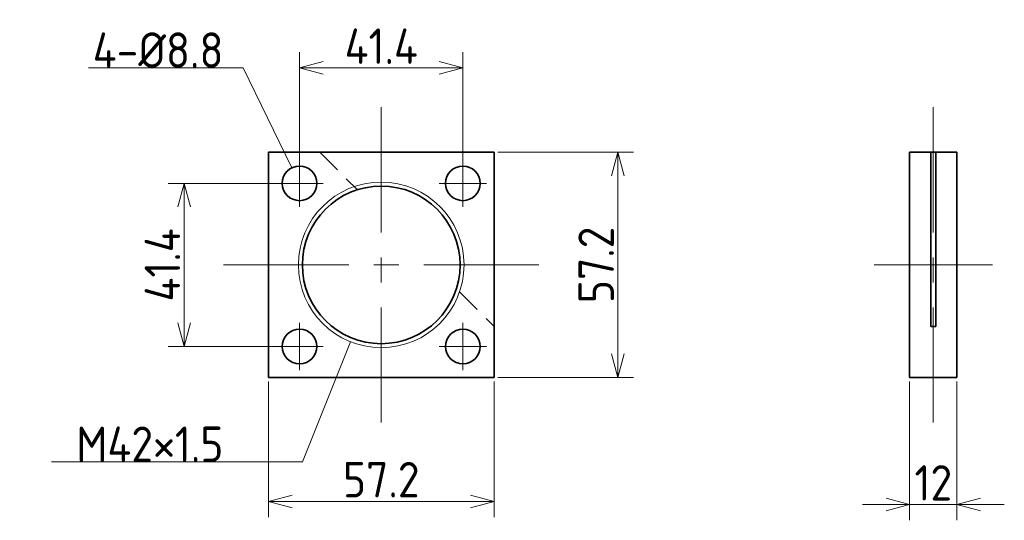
# Model space of a CAD drawing. Header units: millimetres. Extents: x 38 to 288, y 155 to 282.
import ezdxf

# ---------------------------------------------------------------- set-up
doc = ezdxf.new("R2010")
doc.units = ezdxf.units.MM
doc.header["$PDMODE"] = 3
doc.header["$PDSIZE"] = 2
doc.linetypes.add('CENTER', pattern=[50.8, 31.75, -6.35, 6.35, -6.35])
doc.linetypes.add('HIDDEN', pattern=[9.525, 6.35, -3.175])
doc.layers.get('0').update_dxf_attribs({"plot": 0})
doc.layers.add('図形', color=7, linetype='Continuous', lineweight=35)
doc.layers.add('寸法・文字', color=3, linetype='Continuous', lineweight=18)
doc.layers.get('0').off()
doc.styles.add('Dimension', font='isocp.shx', dxfattribs={"bigfont": 'bigfont.shx'})
doc.dimstyles.new('DXF用', dxfattribs={"dimscale": 0, "dimtxt": 4.5, "dimasz": 3, "dimexe": 2, "dimexo": 0.5, "dimgap": 0.5, "dimtad": 1, "dimdec": 3, "dimdsep": 46, "dimtxsty": 'Dimension', "dimblk": 'OPEN30', "dimcen": 2.5, "dimclrd": 3, "dimclre": 3, "dimclrt": 3, "dimazin": 2, "dimtfac": 1, "dimtdec": 3, "dimtmove": 0, "dimatfit": 3, "dimldrblk": 'OPEN30', "dimfxl": 1, "dimlwd": 18, "dimlwe": 18, "dimarcsym": 0})

# ---------------------------------------------------------------- blocks, each defined once
blk = doc.blocks.new('_Open30')
at = {"color": 0, "linetype": 'ByBlock', "lineweight": -2}
for p, q in [((-1, 0.268), (0, 0)), ((0, 0), (-1, -0.268)), ((0, 0), (-1, 0))]:
    blk.add_line(p, q, dxfattribs=at)
blk = doc.blocks.new('*D7')
at = {"layer": 'Defpoints', "color": 0}
for p in [(101.4, 191.4), (158.6, 191.4), (158.6, 160)]:
    blk.add_point(p, dxfattribs=at)
at = {"layer": '寸法・文字', "color": 3, "lineweight": 18}
for p, q in [((101.4, 190.4), (101.4, 156)), ((158.6, 190.4), (158.6, 156)), ((107.4, 160), (152.6, 160))]:
    blk.add_line(p, q, dxfattribs=at)
at = {"layer": '寸法・文字', "color": 3, "lineweight": 18, "xscale": 6, "yscale": 6, "zscale": 6, "rotation": 180}
blk.add_blockref('_Open30', (101.4, 160), dxfattribs=at)
at = {"layer": '寸法・文字', "color": 3, "lineweight": 18, "xscale": 6, "yscale": 6, "zscale": 6}
blk.add_blockref('_Open30', (158.6, 160), dxfattribs=at)
at = {"layer": '寸法・文字', "color": 3, "insert": (130, 165.5), "char_height": 9, "attachment_point": 5, "style": 'Dimension'}
blk.add_mtext('57.2', dxfattribs=at)
blk = doc.blocks.new('*D8')
at = {"layer": 'Defpoints', "color": 0}
for p in [(264, 191.4), (276, 191.4), (276, 159.19)]:
    blk.add_point(p, dxfattribs=at)
at = {"layer": '寸法・文字', "color": 3, "lineweight": 18}
for p, q in [((264, 190.4), (264, 155.19)), ((276, 190.4), (276, 155.19)), ((258, 159.19), (252, 159.19)), ((264, 159.19), (276, 159.19)), ((282, 159.19), (288, 159.19))]:
    blk.add_line(p, q, dxfattribs=at)
at = {"layer": '寸法・文字', "color": 3, "lineweight": 18, "xscale": 6, "yscale": 6, "zscale": 6}
blk.add_blockref('_Open30', (264, 159.19), dxfattribs=at)
at = {"layer": '寸法・文字', "color": 3, "lineweight": 18, "xscale": 6, "yscale": 6, "zscale": 6, "rotation": 180}
blk.add_blockref('_Open30', (276, 159.19), dxfattribs=at)
at = {"layer": '寸法・文字', "color": 3, "insert": (270, 164.69), "char_height": 9, "attachment_point": 5, "style": 'Dimension'}
blk.add_mtext('12', dxfattribs=at)
blk = doc.blocks.new('*D9')
at = {"layer": 'Defpoints', "color": 0}
for p in [(150.7, 270), (109.3, 245.1), (150.7, 245.1)]:
    blk.add_point(p, dxfattribs=at)
at = {"layer": '寸法・文字', "color": 3, "lineweight": 18}
for p, q in [((109.3, 246.1), (109.3, 274)), ((150.7, 246.1), (150.7, 274)), ((115.3, 270), (144.7, 270))]:
    blk.add_line(p, q, dxfattribs=at)
at = {"layer": '寸法・文字', "color": 3, "lineweight": 18, "xscale": 6, "yscale": 6, "zscale": 6, "rotation": 180}
blk.add_blockref('_Open30', (109.3, 270), dxfattribs=at)
at = {"layer": '寸法・文字', "color": 3, "lineweight": 18, "xscale": 6, "yscale": 6, "zscale": 6}
blk.add_blockref('_Open30', (150.7, 270), dxfattribs=at)
at = {"layer": '寸法・文字', "color": 3, "insert": (130, 275.5), "char_height": 9, "attachment_point": 5, "style": 'Dimension'}
blk.add_mtext('41.4', dxfattribs=at)
blk = doc.blocks.new('*D10')
at = {"layer": 'Defpoints', "color": 0}
for p in [(158.6, 248.6), (158.6, 191.4), (190, 191.4)]:
    blk.add_point(p, dxfattribs=at)
at = {"layer": '寸法・文字', "color": 3, "lineweight": 18}
for p, q in [((159.6, 248.6), (194, 248.6)), ((190, 242.6), (190, 197.4)), ((159.6, 191.4), (194, 191.4))]:
    blk.add_line(p, q, dxfattribs=at)
at = {"layer": '寸法・文字', "color": 3, "lineweight": 18, "xscale": 6, "yscale": 6, "zscale": 6}
for p, rotation in [((190, 248.6), 90), ((190, 191.4), 270)]:
    blk.add_blockref('_Open30', p, dxfattribs=dict(at, rotation=rotation))
at = {"layer": '寸法・文字', "color": 3, "insert": (184.5, 220), "char_height": 9, "attachment_point": 5, "rotation": 90, "style": 'Dimension'}
blk.add_mtext('57.2', dxfattribs=at)
blk = doc.blocks.new('*D11')
at = {"layer": 'Defpoints', "color": 0}
for p in [(104.9, 240.7), (80, 199.3), (104.9, 199.3)]:
    blk.add_point(p, dxfattribs=at)
at = {"layer": '寸法・文字', "color": 3, "lineweight": 18}
for p, q in [((103.9, 240.7), (76, 240.7)), ((80, 234.7), (80, 205.3)), ((103.9, 199.3), (76, 199.3))]:
    blk.add_line(p, q, dxfattribs=at)
at = {"layer": '寸法・文字', "color": 3, "lineweight": 18, "xscale": 6, "yscale": 6, "zscale": 6}
for p, rotation in [((80, 240.7), 90), ((80, 199.3), 270)]:
    blk.add_blockref('_Open30', p, dxfattribs=dict(at, rotation=rotation))
at = {"layer": '寸法・文字', "color": 3, "insert": (74.5, 220), "char_height": 9, "attachment_point": 5, "rotation": 90, "style": 'Dimension'}
blk.add_mtext('41.4', dxfattribs=at)

msp = doc.modelspace()

# ---------------------------------------------------------------- linework, layer by layer
at = {"layer": '図形', "color": 3, "linetype": 'CENTER', "lineweight": 18}
for p, q in [((130, 260), (130, 180)), ((270, 260), (270, 180)), ((109.3, 246.7), (109.3, 234.7)), ((150.7, 246.7), (150.7, 234.7)), ((115.3, 240.7), (103.3, 240.7)), ((144.7, 240.7), (156.7, 240.7)), ((90, 220), (170, 220)), ((255, 220), (285, 220)), ((109.3, 193.3), (109.3, 205.3)), ((150.7, 193.3), (150.7, 205.3)), ((115.3, 199.3), (103.3, 199.3)), ((144.7, 199.3), (156.7, 199.3))]:
    msp.add_line(p, q, dxfattribs=at)
at = {"layer": '図形'}
for p, q in [((101.4, 248.6), (158.6, 248.6)), ((101.4, 248.6), (101.4, 191.4)), ((158.6, 248.6), (158.6, 191.4)), ((264, 248.6), (264, 191.4)), ((264, 248.6), (276, 248.6)), ((269.35, 248.6), (269.35, 204.4)), ((270.65, 248.6), (270.65, 204.4)), ((276, 248.6), (276, 191.4)), ((269.35, 204.4), (270.65, 204.4)), ((101.4, 191.4), (158.6, 191.4)), ((264, 191.4), (276, 191.4))]:
    msp.add_line(p, q, dxfattribs=at)
at = {"layer": '図形', "color": 4, "linetype": 'HIDDEN', "lineweight": 18}
for p, q in [((114.4, 248.6), (123.9401, 239.0599)), ((149.851, 213.149), (158.6, 204.4))]:
    msp.add_line(p, q, dxfattribs=at)
at = {"layer": '図形'}
for centre, radius in [((109.3, 240.7), 4.4), ((150.7, 240.7), 4.4), ((130, 220), 20), ((109.3, 199.3), 4.4), ((150.7, 199.3), 4.4)]:
    msp.add_circle(centre, radius, dxfattribs=at)
at = {"layer": '図形', "color": 3, "lineweight": 18}
msp.add_circle((130, 220), 21, dxfattribs=at)

# ---------------------------------------------------------------- texts
at = {"layer": '寸法・文字', "char_height": 9, "attachment_point": 9, "style": 'Dimension'}
for s, insert in [('4-%%c8.8', (90, 270)), ('M42×1.5', (90, 170))]:
    msp.add_mtext(s, dxfattribs=dict(at, insert=insert))

# ---------------------------------------------------------------- dimensions: what is measured, and where the dimension line sits
at = {"layer": '寸法・文字'}
for base, p1, p2, picture, middle in [((150.7, 270), (109.3, 245.1), (150.7, 245.1), '*D9', (130, 270)), ((158.6, 160), (101.4, 191.4), (158.6, 191.4), '*D7', (130, 160))]:
    dim = msp.add_linear_dim(base=base, p1=p1, p2=p2, dimstyle='DXF用', override={"dimscale": 2}, dxfattribs=at)
    dim.commit()
    dim.dimension.update_dxf_attribs({"geometry": picture, "text_midpoint": middle, "dimtype": 160})
for base, p1, p2, picture, middle in [((190, 191.4), (158.6, 248.6), (158.6, 191.4), '*D10', (190, 220)), ((80, 199.3), (104.9, 240.7), (104.9, 199.3), '*D11', (80, 220))]:
    dim = msp.add_linear_dim(base=base, p1=p1, p2=p2, angle=90, dimstyle='DXF用', override={"dimscale": 2}, dxfattribs=at)
    dim.commit()
    dim.dimension.update_dxf_attribs({"geometry": picture, "text_midpoint": middle, "dimtype": 160})
dim = msp.add_linear_dim(base=(276, 159.1924), p1=(264, 191.4), p2=(276, 191.4), dimstyle='DXF用', override={"dimscale": 2}, dxfattribs=at)
dim.commit()
dim.dimension.update_dxf_attribs({"geometry": '*D8', "text_midpoint": (270, 164.6933)})

# ---------------------------------------------------------------- leaders
at = {"layer": '寸法・文字', "annotation_type": 0, "has_hookline": 1, "hookline_direction": 1}
for points, text_width in [([(107.3701, 244.6542), (95, 270), (90, 270)], 34.2), ([(122.2008, 200.502), (110, 170), (90, 170)], 43.5728)]:
    msp.add_leader(points, dimstyle='DXF用', override={"dimscale": 2, "dimgap": 0}, dxfattribs=dict(at, text_width=text_width))

doc.saveas('drawing.dxf')
